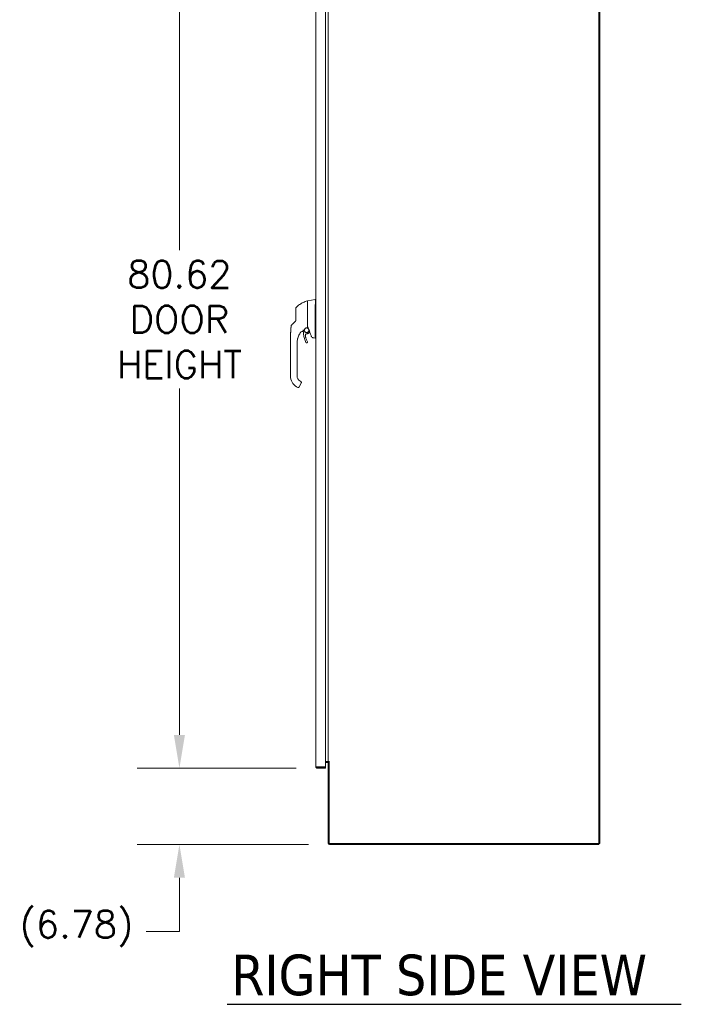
# Model space of a CAD drawing. Header units: inches. Extents: x 4 to 506, y 11 to 319.
# Tile 31 of 47: x 359 to 417, y 133 to 220. Entities that reach past the tile are written whole.
import ezdxf

# ---------------------------------------------------------------- set-up
doc = ezdxf.new("R2010")
doc.units = ezdxf.units.IN
doc.header["$LTSCALE"] = 30
doc.header["$MEASUREMENT"] = 0
for name, color, linetype, lineweight in [('Dimension (ANSI)', 7, 'Continuous', 5), ('Symbol (ANSI)', 7, 'Continuous', 5), ('Visible (ANSI)', 7, 'Continuous', 5)]:
    doc.layers.add(name, color=color, linetype=linetype, lineweight=lineweight)
doc.styles.add('ROMANS', font='romans.shx')
doc.styles.add('Text Style168', font='tahoma.ttf')
doc.dimstyles.new('Default (ANSI)', dxfattribs={"dimscale": 30, "dimtxt": 0.08, "dimasz": 0.098425, "dimexe": 0.125, "dimexo": 0.0625, "dimgap": 0.031496, "dimtad": 0, "dimtih": 1, "dimtoh": 1, "dimrnd": 1e-08, "dimzin": 0, "dimdsep": 46, "dimtxsty": 'ROMANS', "dimcen": 0.09, "dimdle": 0.393701, "dimclrd": 256, "dimclre": 256, "dimclrt": 256, "dimadec": 0, "dimazin": 0, "dimtfac": 1.25, "dimtofl": 0, "dimtmove": 0, "dimatfit": 3, "dimfxl": 0, "dimtolj": 1, "dimtzin": 0, "dimlwd": -1, "dimlwe": -1, "dimarcsym": 0})

# ---------------------------------------------------------------- blocks, each defined once
blk = doc.blocks.new('*D14')
at = {"layer": 'Defpoints', "color": 0}
for p in [(385.078, 234.538), (372.846, 153.913), (385.078, 153.913)]:
    blk.add_point(p, dxfattribs=at)
at = {"layer": 'Dimension (ANSI)'}
for p, q in [((383.203, 234.538), (369.096, 234.538)), ((372.846, 231.585), (372.846, 199.894)), ((372.846, 156.865), (372.846, 187.604)), ((383.203, 153.913), (369.096, 153.913))]:
    blk.add_line(p, q, dxfattribs=at)
for points in [[(372.353, 231.585), (373.338, 231.585), (372.846, 234.538)], [(372.353, 156.865), (373.338, 156.865), (372.846, 153.913)]]:
    blk.add_solid(points, dxfattribs=at)
at = {"layer": 'Dimension (ANSI)', "insert": (372.846, 193.749), "char_height": 2.4, "attachment_point": 5, "style": 'ROMANS'}
blk.add_mtext('\\A1;80.62\\PDOOR\\PHEIGHT', dxfattribs=at)
blk = doc.blocks.new('*D15')
at = {"layer": 'Defpoints', "color": 0}
for p in [(385.078, 153.913), (372.846, 147.13), (386.18, 147.13)]:
    blk.add_point(p, dxfattribs=at)
at = {"layer": 'Dimension (ANSI)'}
for p, q in [((372.846, 156.865), (372.846, 159.818)), ((383.203, 153.913), (369.096, 153.913)), ((384.305, 147.13), (369.096, 147.13)), ((372.846, 144.177), (372.846, 141.224)), ((372.846, 139.408), (372.846, 141.224)), ((369.893, 139.408), (372.846, 139.408))]:
    blk.add_line(p, q, dxfattribs=at)
for points in [[(372.353, 156.865), (373.338, 156.865), (372.846, 153.913)], [(372.353, 144.177), (373.338, 144.177), (372.846, 147.13)]]:
    blk.add_solid(points, dxfattribs=at)
at = {"layer": 'Dimension (ANSI)', "insert": (358.662, 141.237), "char_height": 2.4, "attachment_point": 1, "style": 'ROMANS'}
blk.add_mtext('\\A1;(6.78)', dxfattribs=at)

msp = doc.modelspace()

# ---------------------------------------------------------------- linework, layer by layer
at = {"layer": 'Symbol (ANSI)', "lineweight": 30}
msp.add_line((377.0872, 132.9432), (417.4195, 132.9432), dxfattribs=at)
at = {"layer": 'Visible (ANSI)'}
for p, q in [((410.086, 147.2233), (410.086, 237.1609)), ((410.1797, 237.1609), (410.1797, 147.2233)), ((384.9529, 154.0376), (384.9529, 234.4127)), ((385.8279, 234.4329), (385.8279, 154.0174)), ((386.0547, 154.5046), (386.0547, 233.8796)), ((384.2246, 195.3936), (384.2246, 195.0146)), ((384.2409, 195.413), (384.9083, 195.5307)), ((384.9085, 195.5307), (384.9083, 195.5307)), ((384.9529, 195.5307), (384.9085, 195.5307)), ((384.9083, 193.7687), (384.9083, 194.8328)), ((384.9083, 192.1338), (384.9083, 193.5382)), ((383.8212, 192.8842), (383.8212, 192.8842)), ((384.4231, 192.639), (384.3816, 192.5895)), ((382.704, 190.6964), (382.704, 191.6225)), ((383.2946, 191.5625), (383.2946, 191.6225)), ((383.2946, 190.9523), (383.2946, 191.5625)), ((384.2163, 191.7406), (384.2163, 191.7409)), ((384.7951, 192.1018), (384.9083, 192.0819)), ((384.9083, 192.0819), (384.9094, 192.0819)), ((384.9529, 192.0819), (384.9094, 192.0819)), ((382.704, 190.6964), (382.704, 188.7279)), ((383.2946, 190.8539), (383.2946, 190.9523)), ((383.2946, 190.6964), (383.2946, 190.8539)), ((383.2946, 190.2436), (383.2946, 190.6964)), ((383.2946, 190.2436), (383.2946, 190.1452)), ((383.2946, 189.535), (383.2946, 190.1452)), ((383.2946, 189.535), (383.2946, 189.4366)), ((383.2946, 188.8263), (383.2946, 189.4366)), ((383.2946, 188.8263), (383.2946, 188.7279)), ((382.704, 188.7279), (382.704, 188.7272)), ((383.6619, 188.0832), (383.4847, 187.7763)), ((383.5505, 188.2846), (383.6187, 188.2452)), ((383.5531, 187.8954), (383.6619, 188.0839)), ((383.6619, 188.0836), (383.5531, 187.895)), ((383.2552, 187.7725), (383.3575, 187.7135)), ((385.8279, 154.0174), (385.0779, 154.0174)), ((385.0779, 154.0064), (385.8279, 154.0064)), ((385.0779, 154.0064), (385.0779, 153.9127)), ((385.0779, 153.9127), (385.8279, 153.9127)), ((385.8279, 154.5046), (386.0235, 154.5046)), ((386.0235, 154.4109), (385.8279, 154.4109)), ((385.8279, 154.0064), (385.8279, 153.9127)), ((386.0235, 154.5046), (386.0547, 154.5046)), ((386.0547, 154.5046), (386.1797, 154.5046)), ((386.1484, 154.3796), (386.0547, 154.3796)), ((386.0547, 154.3796), (386.0547, 147.2545)), ((386.1799, 154.5044), (386.1484, 154.5044)), ((386.1484, 154.5044), (386.1484, 147.2233)), ((386.1797, 154.5046), (386.1799, 154.5046)), ((386.1799, 154.5046), (386.1799, 154.5044)), ((386.1484, 147.2233), (410.086, 147.2233)), ((410.086, 147.1296), (386.1797, 147.1296)), ((410.1797, 147.2233), (410.086, 147.2233)), ((410.086, 147.1296), (410.086, 147.2233))]:
    msp.add_line(p, q, dxfattribs=at)
for centre, radius, start, end in [((384.2128, 195.3879), 0.0118, 0.000025, 106.926799), ((384.2443, 195.3936), 0.0197, 100, 180), ((383.3781, 194.6976), 0.1969, 134.527216, 180.00003), ((385.0373, 194.8328), 0.129, 176.489847, 179.98963), ((383.6508, 192.6254), 0.0201, 105.36016, 142.950384), ((383.6508, 192.6251), 0.0201, 105.360208, 142.950357), ((383.4995, 193.176), 0.5512, 285.360209, 306.924412), ((383.4995, 193.176), 0.5512, 323.191789, 334.976234), ((384.0227, 192.9469), 0.0201, 112.543814, 156.331642), ((369.6633, 187.1395), 15.748, 19.171405, 20.255663), ((383.3969, 187.7817), 0.0787, 239.99998, 329.99998), ((386.0235, 154.3796), 0.1249, 0, 90), ((386.0235, 154.3796), 0.0313, 0, 90), ((386.1797, 147.2545), 0.125, 180, 270)]:
    msp.add_arc(centre, radius, start, end, dxfattribs=at)
for centre, major_axis, ratio, start_param, end_param in [((382.9625, 193.1304), (0.0204, 0.1958), 0.9999977, 0.8633614, 1.5707963), ((383.1143, 193.2748), (-0.1356, 0.1427), 0.2522649, 6.2822312, 6.2831848), ((382.9158, 193.7337), (0.2377, -0.1397), 0.8326746, 6.0490345, 6.0847474), ((383.2556, 193.4091), (-0.1356, 0.1427), 0.3041562, 6.2822147, 6.2831866), ((384.0868, 191.8909), (0.7994, 0), 0.9969807, 2.3854384, 2.3862709), ((383.6003, 192.5877), (0.0287, 0.0409), 0.028853, 1.595289, 1.6712494), ((383.6003, 192.5873), (0.0286, 0.0409), 0.0300959, 1.593502, 1.669469), ((384.9795, 191.6223), (1.6845, 0.0372), 0.9999992, 2.4729003, 2.509576), ((384.9795, 191.622), (-1.6839, 0.0578), 0.9999992, 5.6708413, 5.7075178), ((384.0791, 193.225), (-0.4443, -0.5878), 0.0007664, 6.2821465, 6.3142062), ((383.651, 192.6254), (-0.016, 0.0121), 0.9995311, 6.2594427, 6.2831853), ((383.4995, 193.1763), (0.5048, -0.2213), 0.9999995, 5.3935649, 6.2831853), ((383.4995, 193.176), (-0.4406, -0.3311), 0.9999998, 1.1944286, 1.5707963), ((383.4995, 193.176), (0.4994, -0.2331), 0.9999995, 6.0775114, 6.2831853), ((385.3617, 192.0819), (-0.4534, 0.0534), 0.1629425, 0.0191733, 0.0880014), ((383.8064, 188.7272), (-1.1024, 0), 0.9999992, 0, 1.0471976), ((383.8064, 188.7279), (-0.5118, 0), 0.9999992, 0, 1.0471976), ((383.4166, 187.8157), (0.0682, -0.0394), 0.0010512, 6.2831631, 6.2837999)]:
    msp.add_ellipse(centre, major_axis=major_axis, ratio=ratio, start_param=start_param, end_param=end_param, dxfattribs=at)
for points, knots in [([(383.2401, 194.838), (383.28, 194.8772), (383.3225, 194.9157), (383.3676, 194.9532), (383.4126, 194.9907), (383.4602, 195.0271), (383.5104, 195.0623), (383.5605, 195.0975), (383.6133, 195.1314), (383.6686, 195.1638), (383.7238, 195.1962), (383.7815, 195.227), (383.8392, 195.2548), (383.8968, 195.2827), (383.9542, 195.3078), (384.0154, 195.3318), (384.0767, 195.3559), (384.1417, 195.3786), (384.2093, 195.3992)], [0, 0, 0, 0, 0.1666667, 0.1666667, 0.1666667, 0.3333333, 0.3333333, 0.3333333, 0.5, 0.5, 0.5, 0.6666667, 0.6666667, 0.6666667, 0.8333333, 0.8333333, 0.8333333, 1, 1, 1, 1]), ([(384.2246, 194.6887), (384.2246, 194.6965), (384.2246, 194.7047), (384.2246, 194.7134), (384.2246, 194.722), (384.2246, 194.731), (384.2246, 194.7405), (384.2246, 194.75), (384.2246, 194.7599), (384.2246, 194.7703), (384.2246, 194.7807), (384.2246, 194.7916), (384.2246, 194.8029), (384.2246, 194.8142), (384.2246, 194.826), (384.2246, 194.8383), (384.2246, 194.8506), (384.2246, 194.8634), (384.2246, 194.8767), (384.2246, 194.8901), (384.2246, 194.904), (384.2246, 194.9184), (384.2246, 194.9328), (384.2246, 194.9477), (384.2246, 194.963), (384.2246, 194.9744), (384.2246, 194.986), (384.2246, 194.9979)], [0, 0, 0, 0, 0.02702703, 0.02702703, 0.02702703, 0.05405405, 0.05405405, 0.05405405, 0.08108108, 0.08108108, 0.08108108, 0.10810811, 0.10810811, 0.10810811, 0.13513514, 0.13513514, 0.13513514, 0.16216216, 0.16216216, 0.16216216, 0.18918919, 0.18918919, 0.18918919, 0.21621622, 0.21621622, 0.21621622, 0.2362244, 0.2362244, 0.2362244, 0.2362244]), ([(384.9085, 194.8407), (384.9114, 194.8873), (384.9135, 194.9343), (384.9171, 195.0354), (384.9185, 195.0889), (384.9208, 195.2103), (384.9214, 195.2747), (384.9214, 195.3852), (384.9208, 195.4304), (384.9185, 195.488), (384.9171, 195.5058), (384.9134, 195.5261), (384.9114, 195.5307), (384.9085, 195.5307)], [-2.7442933, -2.7442933, -2.7442933, -2.7442933, -2.3887586, -2.3887586, -1.963257, -1.963257, -1.3723693, -1.3723693, -0.7818527, -0.7818527, -0.3539618, -0.3539618, 0, 0, 0, 0]), ([(383.1813, 194.6976), (383.1813, 194.6976), (383.1813, 194.6974), (383.1813, 194.6967), (383.1813, 194.6961), (383.1813, 194.695), (383.1813, 194.6935), (383.1813, 194.692), (383.1813, 194.69), (383.1813, 194.6874), (383.1813, 194.6847), (383.1813, 194.6814), (383.1813, 194.6774), (383.1813, 194.6734), (383.1813, 194.6686), (383.1813, 194.6628), (383.1813, 194.657), (383.1813, 194.6503), (383.1813, 194.6424), (383.1813, 194.6345), (383.1813, 194.6254), (383.1813, 194.615), (383.1813, 194.6045), (383.1813, 194.5928), (383.1813, 194.5794), (383.1813, 194.566), (383.1813, 194.551), (383.1813, 194.5339), (383.1813, 194.5169), (383.1813, 194.4978), (383.1813, 194.4785), (383.1813, 194.4591), (383.1813, 194.4394), (383.1813, 194.4203), (383.1813, 194.4012), (383.1813, 194.3827), (383.1813, 194.3648), (383.1813, 194.3468), (383.1813, 194.3296), (383.1813, 194.313), (383.1813, 194.2964), (383.1813, 194.2806), (383.1813, 194.2654), (383.1813, 194.2502), (383.1813, 194.2358), (383.1813, 194.222), (383.1813, 194.2083), (383.1813, 194.1952), (383.1813, 194.1827), (383.1813, 194.1702), (383.1813, 194.1583), (383.1813, 194.1469), (383.1813, 194.1355), (383.1813, 194.1246), (383.1813, 194.1142), (383.1813, 194.1038), (383.1813, 194.0939), (383.1813, 194.0845)], [0, 0, 0, 0, 0.0526316, 0.0526316, 0.0526316, 0.1052632, 0.1052632, 0.1052632, 0.1578947, 0.1578947, 0.1578947, 0.2105263, 0.2105263, 0.2105263, 0.2631579, 0.2631579, 0.2631579, 0.3157895, 0.3157895, 0.3157895, 0.3684211, 0.3684211, 0.3684211, 0.4210526, 0.4210526, 0.4210526, 0.4736842, 0.4736842, 0.4736842, 0.5263158, 0.5263158, 0.5263158, 0.5789474, 0.5789474, 0.5789474, 0.6315789, 0.6315789, 0.6315789, 0.6842105, 0.6842105, 0.6842105, 0.7368421, 0.7368421, 0.7368421, 0.7894737, 0.7894737, 0.7894737, 0.8421053, 0.8421053, 0.8421053, 0.8947368, 0.8947368, 0.8947368, 0.9473684, 0.9473684, 0.9473684, 1, 1, 1, 1]), ([(383.1813, 194.0845), (383.1813, 194.0387), (383.1813, 193.9938), (383.1813, 193.9496), (383.1813, 193.9054), (383.1813, 193.8621), (383.1813, 193.8196), (383.1813, 193.7771), (383.1813, 193.7354), (383.1813, 193.6947)], [0.00000001, 0.00000001, 0.00000001, 0.00000001, 0.33333333, 0.33333333, 0.33333333, 0.66666667, 0.66666667, 0.66666667, 1, 1, 1, 1]), ([(384.2246, 193.785), (384.2246, 193.8595), (384.2246, 193.9333), (384.2246, 194.0043), (384.2246, 194.0752), (384.2246, 194.1431), (384.2246, 194.2152), (384.2246, 194.2873), (384.2246, 194.3634), (384.2246, 194.4425), (384.2246, 194.5215), (384.2246, 194.6035), (384.2246, 194.6887)], [0, 0, 0, 0, 0.25, 0.25, 0.25, 0.5, 0.5, 0.5, 0.75, 0.75, 0.75, 1, 1, 1, 1]), ([(382.9786, 193.4175), (382.9729, 193.412), (382.9667, 193.4061), (382.9598, 193.3995), (382.9529, 193.393), (382.9453, 193.3858), (382.9379, 193.3787), (382.9304, 193.3717), (382.9231, 193.3647), (382.9163, 193.3582), (382.9095, 193.3518), (382.9033, 193.3458), (382.8975, 193.3404), (382.8918, 193.3349), (382.8865, 193.3299), (382.8817, 193.3253), (382.8769, 193.3207), (382.8725, 193.3165), (382.8685, 193.3127), (382.8645, 193.3089), (382.8609, 193.3055), (382.8576, 193.3024), (382.8544, 193.2993), (382.8515, 193.2965), (382.8488, 193.294), (382.8462, 193.2916), (382.8439, 193.2894), (382.8419, 193.2874), (382.8399, 193.2855), (382.8381, 193.2838), (382.8366, 193.2824), (382.8351, 193.2809), (382.8338, 193.2797), (382.8327, 193.2786), (382.8316, 193.2776), (382.8307, 193.2767), (382.8299, 193.276), (382.8292, 193.2753), (382.8286, 193.2747), (382.8281, 193.2743), (382.8277, 193.2739), (382.8274, 193.2736), (382.8272, 193.2734), (382.827, 193.2732), (382.8269, 193.2731), (382.8269, 193.2731)], [0.00013189, 0.00013189, 0.00013189, 0.00013189, 0.06666667, 0.06666667, 0.06666667, 0.13333333, 0.13333333, 0.13333333, 0.2, 0.2, 0.2, 0.26666667, 0.26666667, 0.26666667, 0.33333333, 0.33333333, 0.33333333, 0.4, 0.4, 0.4, 0.46666667, 0.46666667, 0.46666667, 0.53333333, 0.53333333, 0.53333333, 0.6, 0.6, 0.6, 0.66666667, 0.66666667, 0.66666667, 0.73333333, 0.73333333, 0.73333333, 0.8, 0.8, 0.8, 0.86666667, 0.86666667, 0.86666667, 0.93333333, 0.93333333, 0.93333333, 1, 1, 1, 1]), ([(383.1813, 193.6947), (383.1813, 193.6861), (383.1807, 193.678), (383.1798, 193.6704), (383.1789, 193.6628), (383.1775, 193.6558), (383.176, 193.6492), (383.1744, 193.6427), (383.1726, 193.6366), (383.1707, 193.6309), (383.1688, 193.6253), (383.1667, 193.6201), (383.1646, 193.6153), (383.1625, 193.6105), (383.1603, 193.6061), (383.1581, 193.6019), (383.1559, 193.5978), (383.1537, 193.5941), (383.1515, 193.5905), (383.1493, 193.587), (383.1472, 193.5838), (383.145, 193.5807), (383.1428, 193.5777), (383.1407, 193.5748), (383.1386, 193.5721), (383.1365, 193.5695), (383.1343, 193.567), (383.1322, 193.5646), (383.1301, 193.5622), (383.128, 193.5599), (383.1259, 193.5577)], [0.00000004, 0.00000004, 0.00000004, 0.00000004, 0.1, 0.1, 0.1, 0.2, 0.2, 0.2, 0.3, 0.3, 0.3, 0.4, 0.4, 0.4, 0.5, 0.5, 0.5, 0.6, 0.6, 0.6, 0.7, 0.7, 0.7, 0.8, 0.8, 0.8, 0.9, 0.9, 0.9, 1, 1, 1, 1]), ([(384.2246, 193.0273), (384.2246, 193.0273), (384.2246, 193.0273), (384.2246, 193.0274), (384.2246, 193.0274), (384.2246, 193.0274), (384.2246, 193.0275), (384.2246, 193.0275), (384.2246, 193.0275), (384.2246, 193.0276), (384.2246, 193.0277), (384.2246, 193.0277), (384.2246, 193.0278), (384.2246, 193.0279), (384.2246, 193.028), (384.2246, 193.0281), (384.2246, 193.0282), (384.2246, 193.0284), (384.2246, 193.0285), (384.2246, 193.0286), (384.2246, 193.0288), (384.2246, 193.029), (384.2246, 193.0292), (384.2246, 193.0294), (384.2246, 193.0296), (384.2246, 193.0298), (384.2246, 193.0301), (384.2246, 193.0303), (384.2246, 193.0306), (384.2246, 193.0309), (384.2246, 193.0313), (384.2246, 193.0316), (384.2246, 193.032), (384.2246, 193.0324), (384.2246, 193.0328), (384.2246, 193.0333), (384.2246, 193.0338), (384.2246, 193.0343), (384.2246, 193.0349), (384.2246, 193.0355), (384.2246, 193.0362), (384.2246, 193.0369), (384.2246, 193.0376), (384.2246, 193.0384), (384.2246, 193.0392), (384.2246, 193.0402), (384.2246, 193.0411), (384.2246, 193.0422), (384.2246, 193.0434), (384.2246, 193.0445), (384.2246, 193.0458), (384.2246, 193.0471), (384.2246, 193.0485), (384.2246, 193.0498), (384.2246, 193.0511), (384.2246, 193.0525), (384.2246, 193.0539), (384.2246, 193.0553), (384.2246, 193.0566), (384.2246, 193.0581), (384.2246, 193.0596), (384.2246, 193.0611), (384.2246, 193.0626), (384.2246, 193.0642), (384.2246, 193.0659), (384.2246, 193.0676), (384.2246, 193.0695), (384.2246, 193.0713), (384.2246, 193.0734), (384.2246, 193.0756), (384.2246, 193.0778), (384.2246, 193.0802), (384.2246, 193.0829), (384.2246, 193.0856), (384.2246, 193.0885), (384.2246, 193.0917), (384.2246, 193.095), (384.2246, 193.0985), (384.2246, 193.1024), (384.2246, 193.1063), (384.2246, 193.1106), (384.2246, 193.1153), (384.2246, 193.1201), (384.2246, 193.1253), (384.2246, 193.1309), (384.2246, 193.1365), (384.2246, 193.1425), (384.2246, 193.1484), (384.2246, 193.1544), (384.2246, 193.1603), (384.2246, 193.1664), (384.2246, 193.1724), (384.2246, 193.1785), (384.2246, 193.1847), (384.2246, 193.1908), (384.2246, 193.1971), (384.2246, 193.2035), (384.2246, 193.2099), (384.2246, 193.2165), (384.2246, 193.2232), (384.2246, 193.23), (384.2246, 193.237), (384.2246, 193.2444), (384.2246, 193.2518), (384.2246, 193.2596), (384.2246, 193.2679), (384.2246, 193.2763), (384.2246, 193.2852), (384.2246, 193.2949), (384.2246, 193.3047), (384.2246, 193.3152), (384.2246, 193.3263), (384.2246, 193.3373), (384.2246, 193.3488), (384.2246, 193.3603), (384.2246, 193.3719), (384.2246, 193.3834), (384.2246, 193.3951), (384.2246, 193.4068), (384.2246, 193.4185), (384.2246, 193.4303), (384.2246, 193.4422), (384.2246, 193.454), (384.2246, 193.4658), (384.2246, 193.4776), (384.2246, 193.4894), (384.2246, 193.5011), (384.2246, 193.5128), (384.2246, 193.5245), (384.2246, 193.536), (384.2246, 193.5476), (384.2246, 193.5591), (384.2246, 193.5699), (384.2246, 193.5808), (384.2246, 193.591), (384.2246, 193.6009), (384.2246, 193.6108), (384.2246, 193.6204), (384.2246, 193.6302), (384.2246, 193.64), (384.2246, 193.65), (384.2246, 193.6601), (384.2246, 193.6702), (384.2246, 193.6803), (384.2246, 193.6907), (384.2246, 193.701), (384.2246, 193.7114), (384.2246, 193.7221), (384.2246, 193.7328), (384.2246, 193.7438), (384.2246, 193.7543), (384.2246, 193.7649), (384.2246, 193.7751), (384.2246, 193.785)], [0, 0, 0, 0, 0.0196078, 0.0196078, 0.0196078, 0.0392157, 0.0392157, 0.0392157, 0.0588235, 0.0588235, 0.0588235, 0.0784314, 0.0784314, 0.0784314, 0.0980392, 0.0980392, 0.0980392, 0.1176471, 0.1176471, 0.1176471, 0.1372549, 0.1372549, 0.1372549, 0.1568627, 0.1568627, 0.1568627, 0.1764706, 0.1764706, 0.1764706, 0.1960784, 0.1960784, 0.1960784, 0.2156863, 0.2156863, 0.2156863, 0.2352941, 0.2352941, 0.2352941, 0.254902, 0.254902, 0.254902, 0.2745098, 0.2745098, 0.2745098, 0.2941176, 0.2941176, 0.2941176, 0.3137255, 0.3137255, 0.3137255, 0.3333333, 0.3333333, 0.3333333, 0.3529412, 0.3529412, 0.3529412, 0.372549, 0.372549, 0.372549, 0.3921569, 0.3921569, 0.3921569, 0.4117647, 0.4117647, 0.4117647, 0.4313725, 0.4313725, 0.4313725, 0.4509804, 0.4509804, 0.4509804, 0.4705882, 0.4705882, 0.4705882, 0.4901961, 0.4901961, 0.4901961, 0.5098039, 0.5098039, 0.5098039, 0.5294118, 0.5294118, 0.5294118, 0.5490196, 0.5490196, 0.5490196, 0.5686275, 0.5686275, 0.5686275, 0.5882353, 0.5882353, 0.5882353, 0.6078431, 0.6078431, 0.6078431, 0.627451, 0.627451, 0.627451, 0.6470588, 0.6470588, 0.6470588, 0.6666667, 0.6666667, 0.6666667, 0.6862745, 0.6862745, 0.6862745, 0.7058824, 0.7058824, 0.7058824, 0.7254902, 0.7254902, 0.7254902, 0.745098, 0.745098, 0.745098, 0.7647059, 0.7647059, 0.7647059, 0.7843137, 0.7843137, 0.7843137, 0.8039216, 0.8039216, 0.8039216, 0.8235294, 0.8235294, 0.8235294, 0.8431373, 0.8431373, 0.8431373, 0.8627451, 0.8627451, 0.8627451, 0.8823529, 0.8823529, 0.8823529, 0.9019608, 0.9019608, 0.9019608, 0.9215686, 0.9215686, 0.9215686, 0.9411765, 0.9411765, 0.9411765, 0.9607843, 0.9607843, 0.9607843, 0.9803922, 0.9803922, 0.9803922, 1, 1, 1, 1]), ([(384.2253, 193.6953), (384.225, 193.6942), (384.2248, 193.6922), (384.2246, 193.6876), (384.2246, 193.685), (384.2246, 193.6827)], [0.000001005, 0.000001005, 0.000001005, 0.000001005, 0.012726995, 0.012726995, 0.024599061, 0.024599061, 0.024599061, 0.024599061]), ([(384.2253, 193.6953), (384.2258, 193.6968), (384.2264, 193.6981), (384.2282, 193.7006), (384.2293, 193.7016), (384.2319, 193.7037), (384.2333, 193.7046), (384.2364, 193.7064), (384.238, 193.7073), (384.2401, 193.7083), (384.2404, 193.7085), (384.2408, 193.7087)], [0.000000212, 0.000000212, 0.000000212, 0.000000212, 0.017907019, 0.017907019, 0.034648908, 0.034648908, 0.050764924, 0.050764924, 0.065656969, 0.065656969, 0.069055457, 0.069055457, 0.069055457, 0.069055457]), ([(384.9083, 193.5395), (384.9087, 193.576), (384.9089, 193.6135), (384.9089, 193.69), (384.9087, 193.7287), (384.9083, 193.7674)], [-0.58964336, -0.58964336, -0.58964336, -0.58964336, -0.29484392, -0.29484392, 0, 0, 0, 0]), ([(382.704, 191.6334), (382.704, 191.6334), (382.704, 191.6334), (382.704, 191.6334), (382.704, 191.6335), (382.704, 191.6337), (382.704, 191.6338), (382.704, 191.6348), (382.704, 191.6355), (382.7041, 191.6375), (382.7041, 191.6387), (382.7041, 191.643), (382.7041, 191.6465), (382.7041, 191.6578), (382.7042, 191.6667), (382.7044, 191.6836), (382.7045, 191.6916), (382.7047, 191.7131), (382.705, 191.7274), (382.7061, 191.784), (382.7072, 191.8277), (382.7123, 191.9942), (382.717, 192.1173), (382.7224, 192.3232), (382.724, 192.4057), (382.7258, 192.5157), (382.7263, 192.5432), (382.7269, 192.5798), (382.727, 192.589), (382.7273, 192.6072), (382.7275, 192.6166), (382.7277, 192.6273), (382.7277, 192.6294), (382.7277, 192.633), (382.7278, 192.6346), (382.7278, 192.6369), (382.7278, 192.6378), (382.7279, 192.6396), (382.7279, 192.6402), (382.7279, 192.642), (382.7279, 192.6424), (382.7279, 192.6427)], [0, 0, 0, 0, 0.0000667, 0.0000667, 0.0005999, 0.0005999, 0.004866, 0.004866, 0.0225498, 0.0225498, 0.0461364, 0.0461364, 0.0995104, 0.0995104, 0.1937483, 0.1937483, 0.2636238, 0.2636238, 0.3745648, 0.3745648, 0.7021583, 0.7021583, 1.6458783, 1.6458783, 2.2750288, 2.2750288, 2.4847253, 2.4847253, 2.5546383, 2.5546383, 2.6241522, 2.6241522, 2.6414414, 2.6414414, 2.658826, 2.658826, 2.6759924, 2.6759924, 2.7080632, 2.7080632, 2.7934222, 2.7934222, 2.7934222, 2.7934222]), ([(382.7279, 192.6437), (382.7289, 192.7007), (382.7317, 192.7587), (382.7357, 192.8166), (382.7396, 192.8744), (382.7447, 192.9321), (382.7501, 192.9881), (382.7555, 193.0441), (382.7612, 193.0984), (382.7667, 193.1506)], [0, 0, 0, 0, 0.3333333, 0.3333333, 0.3333333, 0.6666667, 0.6666667, 0.6666667, 1, 1, 1, 1]), ([(382.7293, 192.6964), (382.7314, 192.7561), (382.7353, 192.8165), (382.7465, 192.9555), (382.7546, 193.0345), (382.764, 193.1257), (382.7653, 193.138), (382.7666, 193.1503)], [1.8332373, 1.8332373, 1.8332373, 1.8332373, 2.2912959, 2.2912959, 2.8961278, 2.8961278, 2.9901745, 2.9901745, 2.9901745, 2.9901745]), ([(383.445, 192.3176), (383.4583, 192.3469), (383.4729, 192.3769), (383.489, 192.4075), (383.5052, 192.438), (383.5228, 192.4692), (383.542, 192.5007), (383.5613, 192.5322), (383.5822, 192.5641), (383.6048, 192.5959), (383.615, 192.6103), (383.6255, 192.6248), (383.6365, 192.6392)], [0, 0, 0, 0, 0.25, 0.25, 0.25, 0.5, 0.5, 0.5, 0.75, 0.75, 0.75, 0.86302748, 0.86302748, 0.86302748, 0.86302748]), ([(383.445, 192.3184), (383.456, 192.3426), (383.467, 192.3653), (383.4877, 192.4059), (383.4973, 192.4238), (383.5052, 192.4381)], [-0.46122602, -0.46122602, -0.46122602, -0.46122602, -0.23167755, -0.23167755, -0.00000094, -0.00000094, -0.00000094, -0.00000094]), ([(383.5052, 192.4378), (383.4973, 192.4234), (383.4876, 192.4054), (383.467, 192.3647), (383.456, 192.342), (383.445, 192.3178)], [-0.46247686, -0.46247686, -0.46247686, -0.46247686, -0.22996541, -0.22996541, 0, 0, 0, 0]), ([(383.5052, 192.4381), (383.5192, 192.4632), (383.5337, 192.488), (383.5641, 192.5368), (383.5799, 192.5608), (383.5963, 192.5844)], [-0.43887201, -0.43887201, -0.43887201, -0.43887201, -0.21943736, -0.21943736, -0.00000099, -0.00000099, -0.00000099, -0.00000099]), ([(383.5963, 192.5841), (383.5799, 192.5605), (383.5641, 192.5365), (383.5337, 192.4877), (383.5192, 192.4629), (383.5052, 192.4378)], [-0.43887511, -0.43887511, -0.43887511, -0.43887511, -0.21943725, -0.21943725, -0.00000109, -0.00000109, -0.00000109, -0.00000109]), ([(383.8305, 192.7356), (383.8307, 192.7348), (383.8308, 192.7341), (383.8324, 192.7258), (383.8341, 192.7184), (383.838, 192.7037), (383.8402, 192.6964), (383.8452, 192.682), (383.848, 192.6749), (383.851, 192.6679)], [2.97355734, 2.97355734, 2.97355734, 2.97355734, 2.98096633, 2.98096633, 3.05350035, 3.05350035, 3.12603437, 3.12603437, 3.19856838, 3.19856838, 3.19856838, 3.19856838]), ([(383.851, 192.6679), (383.8531, 192.663), (383.855, 192.658), (383.8584, 192.6479), (383.8599, 192.6428), (383.8624, 192.6325), (383.8635, 192.6273), (383.8652, 192.6168), (383.8659, 192.6115), (383.8667, 192.6009), (383.8669, 192.5956), (383.8669, 192.5903)], [6.22620958, 6.22620958, 6.22620958, 6.22620958, 6.30729363, 6.30729363, 6.38837768, 6.38837768, 6.46946173, 6.46946173, 6.55054578, 6.55054578, 6.63162983, 6.63162983, 6.63162983, 6.63162983]), ([(383.8669, 192.5903), (383.8669, 192.5291), (383.8699, 192.468), (383.8816, 192.3463), (383.8903, 192.2857), (383.9137, 192.1657), (383.9282, 192.1062), (383.9629, 191.989), (383.983, 191.9312), (384.0288, 191.8178), (384.0544, 191.7622), (384.0826, 191.7079)], [2.79314814, 2.79314814, 2.79314814, 2.79314814, 2.88900452, 2.88900452, 2.9848609, 2.9848609, 3.08071728, 3.08071728, 3.17657366, 3.17657366, 3.27243005, 3.27243005, 3.27243005, 3.27243005]), ([(383.9409, 192.8462), (383.9408, 192.846), (383.9408, 192.8458), (383.9361, 192.8283), (383.9337, 192.8103), (383.9337, 192.7924)], [8.81155408, 8.81155408, 8.81155408, 8.81155408, 8.81469604, 8.81469604, 9.07507585, 9.07507585, 9.07507585, 9.07507585]), ([(383.9337, 192.7924), (383.9337, 192.7703), (383.9373, 192.7483), (383.9511, 192.7064), (383.9614, 192.6866), (383.9878, 192.6513), (384.0038, 192.6357), (384.0399, 192.6104), (384.06, 192.6007), (384.1023, 192.588), (384.1244, 192.5851), (384.1685, 192.5864), (384.1904, 192.5906), (384.2318, 192.6057), (384.2513, 192.6166), (384.2859, 192.6439), (384.301, 192.6604), (384.3252, 192.6973), (384.3344, 192.7176), (384.3447, 192.7563), (384.3471, 192.7744), (384.3471, 192.7924)], [2.7931034, 2.7931034, 2.7931034, 2.7931034, 3.1131035, 3.1131035, 3.4331035, 3.4331035, 3.7531035, 3.7531035, 4.0731035, 4.0731035, 4.3931035, 4.3931035, 4.7131034, 4.7131034, 5.0331034, 5.0331034, 5.3531034, 5.3531034, 5.6731034, 5.6731034, 5.9346961, 5.9346961, 5.9346961, 5.9346961]), ([(384.0582, 192.9818), (384.0418, 192.9746), (384.0262, 192.9654), (384.0075, 192.9505), (384.003, 192.9466), (383.9987, 192.9426)], [7.91439794, 7.91439794, 7.91439794, 7.91439794, 8.17469604, 8.17469604, 8.26113644, 8.26113644, 8.26113644, 8.26113644]), ([(384.015, 192.9655), (384.0457, 192.9782), (384.0774, 192.9888), (384.1419, 193.0054), (384.1748, 193.0113), (384.2079, 193.0149)], [0.00000129, 0.00000129, 0.00000129, 0.00000129, 0.25366569, 0.25366569, 0.50727348, 0.50727348, 0.50727348, 0.50727348]), ([(384.1725, 192.4788), (384.1572, 192.4772), (384.1421, 192.4734), (384.1136, 192.4615), (384.1003, 192.4535), (384.0765, 192.4338), (384.066, 192.4223), (384.049, 192.3966), (384.0423, 192.3825), (384.0334, 192.3531), (384.0311, 192.3377), (384.0311, 192.3224)], [1.3244772, 1.3244772, 1.3244772, 1.3244772, 1.6182025, 1.6182025, 1.9119277, 1.9119277, 2.2056529, 2.2056529, 2.4993782, 2.4993782, 2.7915115, 2.7915115, 2.7915115, 2.7915115]), ([(384.0311, 192.3224), (384.0311, 192.3206), (384.0311, 192.3189), (384.0312, 192.3154), (384.0313, 192.3136), (384.0316, 192.3101), (384.0317, 192.3084), (384.0321, 192.3049), (384.0323, 192.3032), (384.0327, 192.2997), (384.033, 192.298), (384.0333, 192.2962)], [2.79310343, 2.79310343, 2.79310343, 2.79310343, 2.8264876, 2.8264876, 2.85987178, 2.85987178, 2.89325596, 2.89325596, 2.92664013, 2.92664013, 2.96002431, 2.96002431, 2.96002431, 2.96002431]), ([(384.0542, 192.98), (384.0703, 192.9856), (384.0867, 192.9906), (384.1031, 192.995), (384.1047, 192.9954), (384.1062, 192.9958), (384.1078, 192.9962)], [0.25945912, 0.25945912, 0.25945912, 0.25945912, 0.5, 0.5, 0.5, 0.52267836, 0.52267836, 0.52267836, 0.52267836]), ([(384.3471, 192.7924), (384.3471, 192.8143), (384.3435, 192.8363), (384.3297, 192.8781), (384.3193, 192.8979), (384.293, 192.9332), (384.277, 192.9488), (384.2409, 192.9741), (384.2208, 192.9838), (384.1785, 192.9965), (384.1564, 192.9994), (384.1241, 192.9984), (384.1138, 192.9974), (384.1037, 192.9955)], [5.935909, 5.935909, 5.935909, 5.935909, 6.2546961, 6.2546961, 6.5746962, 6.5746962, 6.8946962, 6.8946962, 7.2146962, 7.2146962, 7.5346961, 7.5346961, 7.6838041, 7.6838041, 7.6838041, 7.6838041]), ([(384.1725, 192.4788), (384.1886, 192.4805), (384.2046, 192.4833), (384.2358, 192.4915), (384.2512, 192.4968), (384.2808, 192.5097), (384.2951, 192.5173), (384.3225, 192.5346), (384.3355, 192.5443), (384.3598, 192.5656), (384.3712, 192.5772), (384.3816, 192.5895)], [4.46606988, 4.46606988, 4.46606988, 4.46606988, 4.62005346, 4.62005346, 4.77403703, 4.77403703, 4.92802061, 4.92802061, 5.08200418, 5.08200418, 5.23598776, 5.23598776, 5.23598776, 5.23598776]), ([(384.2079, 193.0149), (384.2089, 193.015), (384.2099, 193.0151), (384.212, 193.0154), (384.213, 193.0155), (384.214, 193.0156)], [0.000000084, 0.000000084, 0.000000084, 0.000000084, 0.007755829, 0.007755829, 0.015527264, 0.015527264, 0.015527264, 0.015527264]), ([(384.2246, 193.0273), (384.2246, 193.0259), (384.2243, 193.0245), (384.2233, 193.0217), (384.2225, 193.0204), (384.2205, 193.0182), (384.2192, 193.0173), (384.2166, 193.0161), (384.2153, 193.0157), (384.214, 193.0156)], [-0.044191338, -0.044191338, -0.044191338, -0.044191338, -0.033343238, -0.033343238, -0.02186875, -0.02186875, -0.010194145, -0.010194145, 0, 0, 0, 0]), ([(384.4374, 192.5916), (384.4367, 192.5936), (384.4363, 192.5958), (384.4362, 192.5993), (384.4363, 192.6008), (384.4366, 192.6022)], [0, 0, 0, 0, 0.016175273, 0.016175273, 0.027170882, 0.027170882, 0.027170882, 0.027170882]), ([(382.7073, 191.8261), (382.7073, 191.8261), (382.7073, 191.8261), (382.7073, 191.8263), (382.7073, 191.8267), (382.7073, 191.8273)], [0.020775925, 0.020775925, 0.020775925, 0.020775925, 0.025262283, 0.025262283, 0.041980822, 0.041980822, 0.041980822, 0.041980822]), ([(383.2946, 191.6218), (383.2946, 191.6555), (383.2956, 191.6914), (383.2981, 191.7299), (383.3005, 191.7684), (383.3046, 191.8096), (383.3103, 191.8512), (383.316, 191.8929), (383.3234, 191.935), (383.3324, 191.9769), (383.3415, 192.0188), (383.3521, 192.0604), (383.3641, 192.1008), (383.3761, 192.1412), (383.3895, 192.1805), (383.4032, 192.2168), (383.4169, 192.2531), (383.4309, 192.2865), (383.445, 192.3176)], [0, 0, 0, 0, 0.1666667, 0.1666667, 0.1666667, 0.3333333, 0.3333333, 0.3333333, 0.5, 0.5, 0.5, 0.6666667, 0.6666667, 0.6666667, 0.8333333, 0.8333333, 0.8333333, 1, 1, 1, 1]), ([(383.2947, 191.6452), (383.2951, 191.6722), (383.2961, 191.7006), (383.2981, 191.7306), (383.3005, 191.7691), (383.3046, 191.8103), (383.3103, 191.852), (383.316, 191.8937), (383.3234, 191.9358), (383.3324, 191.9777), (383.3415, 192.0196), (383.3521, 192.0612), (383.3641, 192.1017), (383.3761, 192.1421), (383.3895, 192.1814), (383.4032, 192.2177), (383.4133, 192.2446), (383.4237, 192.2699), (383.4341, 192.2938)], [0.0368186, 0.0368186, 0.0368186, 0.0368186, 0.16666667, 0.16666667, 0.16666667, 0.33333333, 0.33333333, 0.33333333, 0.5, 0.5, 0.5, 0.66666667, 0.66666667, 0.66666667, 0.83333333, 0.83333333, 0.83333333, 0.95671576, 0.95671576, 0.95671576, 0.95671576]), ([(383.2947, 191.6409), (383.2947, 191.6409), (383.2947, 191.6428), (383.2948, 191.6501), (383.2949, 191.6558), (383.2953, 191.6708), (383.2955, 191.6801), (383.2964, 191.7005), (383.2969, 191.7112), (383.2976, 191.7227)], [-0.45108447, -0.45108447, -0.45108447, -0.45108447, -0.339495, -0.339495, -0.22333611, -0.22333611, -0.10423173, -0.10423173, -0.000001, -0.000001, -0.000001, -0.000001]), ([(383.2976, 191.7223), (383.297, 191.7124), (383.2965, 191.7032), (383.2958, 191.6853), (383.2955, 191.6769), (383.295, 191.6601), (383.2949, 191.6528), (383.2947, 191.6432), (383.2947, 191.6409), (383.2947, 191.6409)], [-0.45126623, -0.45126623, -0.45126623, -0.45126623, -0.36176659, -0.36176659, -0.26146773, -0.26146773, -0.12760908, -0.12760908, -0.00013437, -0.00013437, -0.00013437, -0.00013437]), ([(383.445, 192.3178), (383.4264, 192.2766), (383.4077, 192.2308), (383.3679, 192.1181), (383.3481, 192.0487), (383.325, 191.9431), (383.3182, 191.9052), (383.3086, 191.8405), (383.3053, 191.8129), (383.3003, 191.7632), (383.2987, 191.741), (383.2976, 191.7223)], [-1.702776, -1.702776, -1.702776, -1.702776, -1.3125998, -1.3125998, -0.7804366, -0.7804366, -0.4770835, -0.4770835, -0.2346616, -0.2346616, -0.000001, -0.000001, -0.000001, -0.000001]), ([(383.2976, 191.7227), (383.2987, 191.741), (383.3003, 191.7629), (383.305, 191.8115), (383.3082, 191.8384), (383.3135, 191.8745), (383.3148, 191.8827), (383.3161, 191.8909)], [-1.70378418, -1.70378418, -1.70378418, -1.70378418, -1.47356445, -1.47356445, -1.23614338, -1.23614338, -1.16811007, -1.16811007, -1.16811007, -1.16811007]), ([(383.3564, 192.0744), (383.3662, 192.1097), (383.3771, 192.1447), (383.4063, 192.2282), (383.4257, 192.2758), (383.445, 192.3184)], [-0.68155033, -0.68155033, -0.68155033, -0.68155033, -0.4049158, -0.4049158, 0, 0, 0, 0]), ([(384.0333, 192.2962), (384.0394, 192.2598), (384.0467, 192.2237), (384.0635, 192.1518), (384.073, 192.1161), (384.0942, 192.0454), (384.1059, 192.0104), (384.1315, 191.9412), (384.1454, 191.907), (384.1753, 191.8395), (384.1913, 191.8063), (384.2083, 191.7735)], [2.96002431, 2.96002431, 2.96002431, 2.96002431, 3.02250546, 3.02250546, 3.0849866, 3.0849866, 3.14746775, 3.14746775, 3.2099489, 3.2099489, 3.27243005, 3.27243005, 3.27243005, 3.27243005]), ([(384.0826, 191.7079), (384.086, 191.7012), (384.0906, 191.6951), (384.1015, 191.6845), (384.1077, 191.6801), (384.1213, 191.6735), (384.1287, 191.6713), (384.1436, 191.6694), (384.1513, 191.6696), (384.1661, 191.6724), (384.1733, 191.675), (384.1865, 191.6824), (384.1926, 191.6871), (384.2028, 191.6983), (384.207, 191.7047), (384.2132, 191.7185), (384.2152, 191.7258), (384.2162, 191.7358), (384.2163, 191.7382), (384.2163, 191.7406)], [3.27243, 3.27243, 3.27243, 3.27243, 3.59243, 3.59243, 3.91243, 3.91243, 4.2324301, 4.2324301, 4.5524302, 4.5524302, 4.8724303, 4.8724303, 5.1924304, 5.1924304, 5.5124303, 5.5124303, 5.8324303, 5.8324303, 5.9346961, 5.9346961, 5.9346961, 5.9346961]), ([(384.2163, 191.7409), (384.2163, 191.7431), (384.2162, 191.7454), (384.2158, 191.7499), (384.2154, 191.7521), (384.2146, 191.7566), (384.214, 191.7588), (384.2128, 191.7631), (384.212, 191.7653), (384.2103, 191.7695), (384.2094, 191.7715), (384.2083, 191.7735)], [5.93469608, 5.93469608, 5.93469608, 5.93469608, 6.0305614, 6.0305614, 6.12642673, 6.12642673, 6.22229205, 6.22229205, 6.31815738, 6.31815738, 6.4140227, 6.4140227, 6.4140227, 6.4140227]), ([(384.7808, 192.1044), (384.7709, 192.1061), (384.761, 192.1083), (384.719, 192.12), (384.6879, 192.1343), (384.6323, 192.1715), (384.6072, 192.1949), (384.5658, 192.2482), (384.5492, 192.2789), (384.538, 192.3111)], [0, 0, 0, 0, 0.07682535, 0.07682535, 0.33173996, 0.33173996, 0.58648495, 0.58648495, 0.84595617, 0.84595617, 0.84595617, 0.84595617]), ([(384.7951, 192.1018), (384.7915, 192.1025), (384.7884, 192.103), (384.7861, 192.1034), (384.7838, 192.1038), (384.7822, 192.1041), (384.7814, 192.1042), (384.781, 192.1043), (384.7808, 192.1044), (384.7808, 192.1044)], [0, 0, 0, 0, 0.2, 0.2, 0.2, 0.4, 0.4, 0.4, 0.49938827, 0.49938827, 0.49938827, 0.49938827]), ([(384.9094, 192.0819), (384.9114, 192.0819), (384.9132, 192.0825), (384.9159, 192.0867), (384.9165, 192.0902), (384.9165, 192.0994), (384.9159, 192.1051), (384.9131, 192.1179), (384.9112, 192.1239), (384.9094, 192.1285)], [-0.15702726, -0.15702726, -0.15702726, -0.15702726, -0.11892712, -0.11892712, -0.07913015, -0.07913015, -0.03979196, -0.03979196, 0, 0, 0, 0]), ([(383.6307, 188.2372), (383.6371, 188.2325), (383.6433, 188.2268), (383.6493, 188.2199), (383.65, 188.2191), (383.6506, 188.2184)], [0, 0, 0, 0, 0.065018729, 0.065018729, 0.072948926, 0.072948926, 0.072948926, 0.072948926]), ([(383.665, 188.1963), (383.6631, 188.2001), (383.661, 188.2038), (383.6587, 188.2073), (383.6562, 188.2112), (383.6535, 188.2149), (383.6506, 188.2183)], [0.60026714, 0.60026714, 0.60026714, 0.60026714, 0.66666667, 0.66666667, 0.66666667, 0.74202876, 0.74202876, 0.74202876, 0.74202876]), ([(383.6777, 188.1407), (383.6777, 188.1372), (383.6775, 188.1337), (383.6771, 188.13), (383.6763, 188.1223), (383.6746, 188.1139), (383.672, 188.106), (383.6695, 188.098), (383.6661, 188.0905), (383.6619, 188.0832)], [0.79346644, 0.79346644, 0.79346644, 0.79346644, 0.83333333, 0.83333333, 0.83333333, 0.91666667, 0.91666667, 0.91666667, 1, 1, 1, 1]), ([(383.6619, 188.0836), (383.664, 188.0871), (383.6658, 188.0908), (383.6692, 188.0984), (383.6707, 188.1022), (383.6732, 188.1101), (383.6743, 188.114), (383.676, 188.1221), (383.6767, 188.1262), (383.6774, 188.1334), (383.6776, 188.1366), (383.6777, 188.1398)], [4.1887902, 4.1887902, 4.1887902, 4.1887902, 4.29350996, 4.29350996, 4.39822972, 4.39822972, 4.50294947, 4.50294947, 4.60766923, 4.60766923, 4.68817843, 4.68817843, 4.68817843, 4.68817843]), ([(383.6776, 188.137), (383.6775, 188.1349), (383.6773, 188.1328), (383.6767, 188.1265), (383.676, 188.1225), (383.6743, 188.1144), (383.6732, 188.1104), (383.6707, 188.1026), (383.6692, 188.0987), (383.6658, 188.0912), (383.664, 188.0875), (383.6619, 188.0839)], [1.62135656, 1.62135656, 1.62135656, 1.62135656, 1.67551608, 1.67551608, 1.78023584, 1.78023584, 1.88495559, 1.88495559, 1.98967535, 1.98967535, 2.0943951, 2.0943951, 2.0943951, 2.0943951]), ([(383.665, 188.1963), (383.671, 188.1845), (383.6751, 188.1714), (383.6771, 188.1561), (383.6773, 188.1542), (383.6774, 188.1523)], [0, 0, 0, 0, 0.10482055, 0.10482055, 0.11967168, 0.11967168, 0.11967168, 0.11967168]), ([(383.6777, 188.143), (383.6777, 188.1438), (383.6777, 188.1445), (383.6777, 188.1452), (383.6777, 188.1476), (383.6776, 188.1499), (383.6774, 188.1523)], [0.322573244, 0.322573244, 0.322573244, 0.322573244, 0.333333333, 0.333333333, 0.333333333, 0.368443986, 0.368443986, 0.368443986, 0.368443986]), ([(383.4847, 187.7763), (383.4834, 187.7741), (383.4822, 187.7719), (383.481, 187.7699), (383.4799, 187.7679), (383.4788, 187.7659), (383.4777, 187.7642), (383.4767, 187.7625), (383.4759, 187.7609), (383.475, 187.7595), (383.4742, 187.7581), (383.4735, 187.7569), (383.4728, 187.7557), (383.4721, 187.7544), (383.4714, 187.7533), (383.4708, 187.7522), (383.4702, 187.7511), (383.4696, 187.7501), (383.4691, 187.7492), (383.4685, 187.7483), (383.468, 187.7474), (383.4676, 187.7466), (383.4671, 187.7459), (383.4667, 187.7451), (383.4663, 187.7445), (383.466, 187.7438), (383.4656, 187.7433), (383.4654, 187.7429), (383.4652, 187.7425), (383.4651, 187.7423), (383.4651, 187.7423)], [0.00001256, 0.00001256, 0.00001256, 0.00001256, 0.1, 0.1, 0.1, 0.2, 0.2, 0.2, 0.3, 0.3, 0.3, 0.4, 0.4, 0.4, 0.5, 0.5, 0.5, 0.6, 0.6, 0.6, 0.7, 0.7, 0.7, 0.8, 0.8, 0.8, 0.9, 0.9, 0.9, 1, 1, 1, 1]), ([(383.5531, 187.8954), (383.5511, 187.8919), (383.549, 187.8884), (383.5453, 187.8819), (383.5435, 187.8788), (383.5404, 187.8734), (383.539, 187.871), (383.5367, 187.8671), (383.5359, 187.8656), (383.5351, 187.8642), (383.5349, 187.8638), (383.5347, 187.8636), (383.5347, 187.8635), (383.5347, 187.8635)], [0, 0, 0, 0, 0.03046459, 0.03046459, 0.06037731, 0.06037731, 0.09030192, 0.09030192, 0.12019539, 0.12019539, 0.13487867, 0.13487867, 0.14069433, 0.14069433, 0.14069433, 0.14069433]), ([(383.5531, 187.895), (383.5511, 187.8916), (383.549, 187.8881), (383.5453, 187.8816), (383.5435, 187.8785), (383.5404, 187.873), (383.539, 187.8706), (383.5367, 187.8667), (383.5359, 187.8652), (383.5351, 187.8638), (383.5349, 187.8635), (383.5347, 187.8632), (383.5347, 187.8632), (383.5347, 187.8632)], [0, 0, 0, 0, 0.03046459, 0.03046459, 0.06037731, 0.06037731, 0.09030192, 0.09030192, 0.12019539, 0.12019539, 0.13487867, 0.13487867, 0.14069433, 0.14069433, 0.14069433, 0.14069433]), ([(384.9529, 154.0376), (384.9529, 153.994), (384.9777, 153.9511), (385.0156, 153.9293), (385.0345, 153.9185), (385.0562, 153.9127), (385.0779, 153.9127)], [0, 0, 0, 0, 1.04908, 1.04908, 1.04908, 1.5707963, 1.5707963, 1.5707963, 1.5707963]), ([(385.0779, 154.0174), (385.0342, 154.0219), (384.9913, 154.0264), (384.9696, 154.0309), (384.9587, 154.0332), (384.9529, 154.0354), (384.9529, 154.0376)], [0, 0, 0, 0, 1.04908, 1.04908, 1.04908, 1.5707963, 1.5707963, 1.5707963, 1.5707963]), ([(385.0523, 154.0204), (385.0575, 154.0128), (385.066, 154.0073), (385.0752, 154.0065), (385.0761, 154.0064), (385.077, 154.0064), (385.0779, 154.0064)], [0.59510147, 0.59510147, 0.59510147, 0.59510147, 1.48347479, 1.48347479, 1.48347479, 1.57079633, 1.57079633, 1.57079633, 1.57079633])]:
    msp.add_open_spline(points, degree=3, knots=knots, dxfattribs=at)
for points in [[(382.9786, 193.4175), (383.0261, 193.4626), (383.0732, 193.5074), (383.12, 193.5518)], [(384.2118, 193.9156), (384.2118, 193.9156), (384.2118, 193.9156), (384.2118, 193.9156)], [(384.9083, 193.7687), (384.9083, 193.7683), (384.9083, 193.7678), (384.9083, 193.7674)], [(384.9083, 193.5395), (384.9083, 193.539), (384.9083, 193.5386), (384.9083, 193.5382)], [(382.7279, 192.6427), (382.7279, 192.643), (382.7279, 192.6433), (382.7279, 192.6437)], [(382.7666, 193.1503), (382.767, 193.1542), (382.7675, 193.158), (382.7681, 193.1617)], [(383.6353, 192.6378), (383.6353, 192.6378), (383.6353, 192.6378), (383.6353, 192.6378)], [(384.0551, 192.9804), (384.0722, 192.9863), (384.0896, 192.9916), (384.1071, 192.9961)], [(384.0593, 192.9822), (384.0592, 192.9822), (384.0592, 192.9822), (384.0592, 192.9822)], [(384.439, 192.5956), (384.3707, 192.7823), (384.299, 192.9677), (384.2246, 193.1521)], [(383.2976, 191.7223), (383.2976, 191.7223), (383.2976, 191.7224), (383.2976, 191.7225)], [(384.538, 192.3111), (384.538, 192.3111), (384.538, 192.3111), (384.538, 192.3111)], [(383.6187, 188.2452), (383.6187, 188.2453), (383.6187, 188.2453), (383.6187, 188.2453)], [(383.6307, 188.2373), (383.6267, 188.2404), (383.6226, 188.243), (383.6187, 188.2452)]]:
    msp.add_open_spline(points, degree=3, dxfattribs=at)

# ---------------------------------------------------------------- texts
at = {"layer": 'Symbol (ANSI)', "insert": (377.4472, 133.6832), "char_height": 3.6, "attachment_point": 7, "style": 'Text Style168'}
msp.add_mtext('RIGHT SIDE VIEW', dxfattribs=at)

# ---------------------------------------------------------------- dimensions: what is measured, and where the dimension line sits
at = {"layer": 'Dimension (ANSI)'}
for base, p1, p2, text, override, picture, middle in [((372.8455903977, 153.9126966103), (385.077894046, 234.5376966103), (385.077894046, 153.9126966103), '<>\\PDOOR\\PHEIGHT', {"dimdec": 2, "dimtp": 0, "dimtm": 0, "dimtdec": 2, "dimatfit": 1}, '*D14', (372.8455903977, 193.7488236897)), ((372.8456, 147.1296), (385.0779, 153.9127), (386.1797, 147.1296), '(<>)', {"dimgap": 0.031496, "dimdec": 2, "dimtol": 0, "dimlim": 0, "dimtp": 0, "dimtm": 0, "dimtdec": 2, "dimtmove": 1, "dimatfit": 1}, '*D15', (372.6516, 139.408))]:
    dim = msp.add_linear_dim(base=base, p1=p1, p2=p2, angle=90, text=text, dimstyle='Default (ANSI)', override=override, dxfattribs=at)
    dim.commit()
    dim.dimension.update_dxf_attribs({"geometry": picture, "text_midpoint": middle, "dimtype": 160})

doc.saveas('drawing.dxf')
